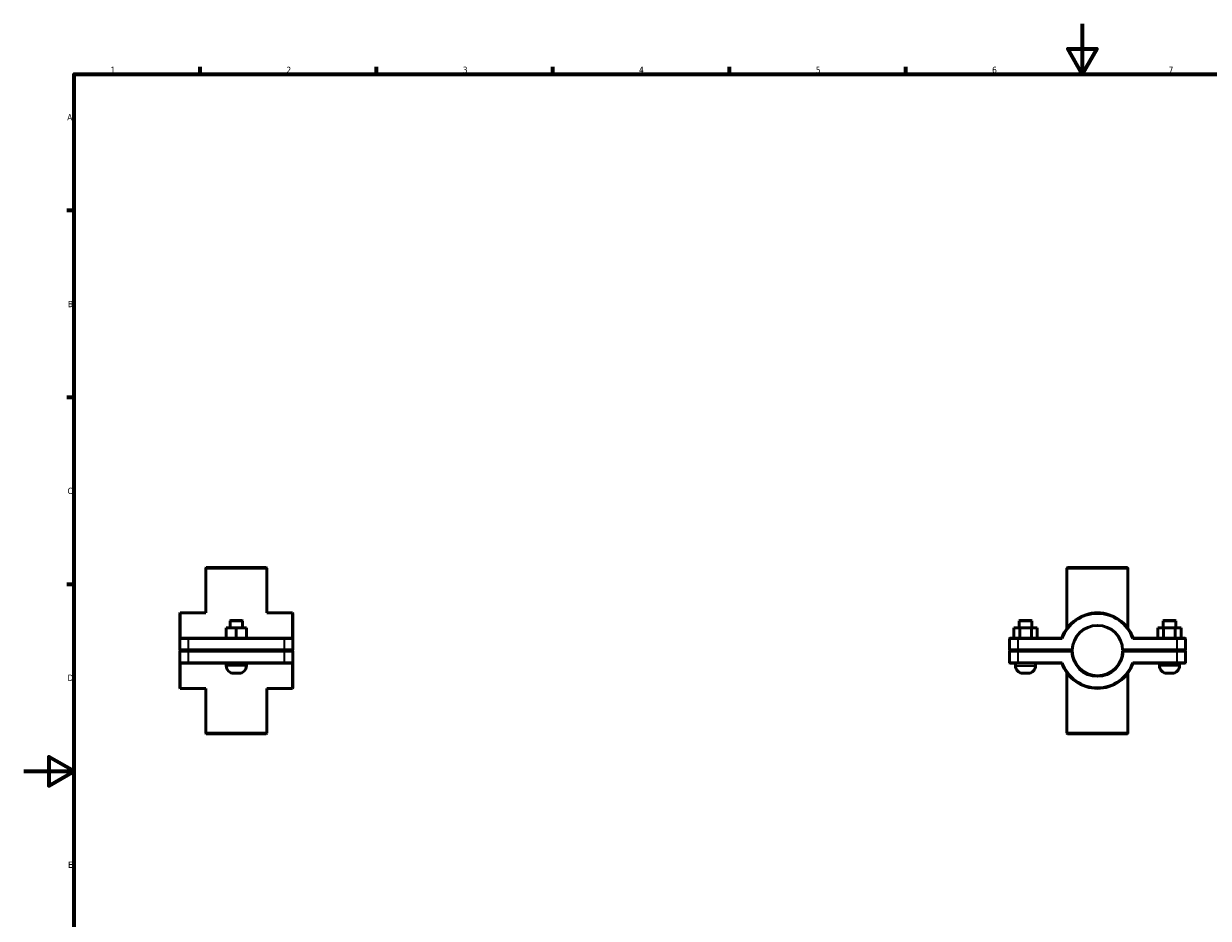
# Model space of a CAD drawing. Header units: millimetres. Extents: x 0 to 902, y -117 to 1184.
# Tile 2 of 4: x 0 to 471, y 239 to 594. Entities that reach past the tile are written whole.
import ezdxf

# ---------------------------------------------------------------- set-up
doc = ezdxf.new("R2010")
doc.units = ezdxf.units.MM
for name, color, linetype, lineweight in [('Border (ISO)', 7, 'Continuous', 70), ('Visible (ISO)', 7, 'Continuous', 50), ('Visible Narrow (ISO)', 7, 'Continuous', 35)]:
    doc.layers.add(name, color=color, linetype=linetype, lineweight=lineweight)
doc.styles.add('Note Text (ISO)', font='tahoma.ttf')

# ---------------------------------------------------------------- blocks, each defined once
blk = doc.blocks.new('Borders Default Border')
at = {"layer": 'Border (ISO)'}
for p, q in [((70.08, 574), (70.08, 576.9)), ((140.17, 574), (140.17, 576.9)), ((210.25, 574), (210.25, 576.9)), ((280.33, 574), (280.33, 576.9)), ((350.42, 574), (350.42, 576.9)), ((20, 519.75), (17.1, 519.75)), ((20, 445.5), (17.1, 445.5)), ((20, 371.25), (17.1, 371.25))]:
    blk.add_line(p, q, dxfattribs=at)
at = {"layer": 'Border (ISO)', "flags": 128}
for points in [[(420.5, 594), (420.5, 574), (414.73, 584), (426.27, 584), (420.5, 574)], [(20, 20), (20, 574), (821, 574), (821, 20), (20, 20)], [(0, 297), (20, 297), (10, 302.77), (10, 291.23), (20, 297)]]:
    blk.add_lwpolyline(points, dxfattribs=at)
at = {"layer": 'Border (ISO)', "color": 232, "true_color": 0xca0064, "char_height": 2.5, "attachment_point": 7, "style": 'Note Text (ISO)'}
for s, insert in [('1', (34.48, 574.4)), ('2', (104.37, 574.4)), ('3', (174.43, 574.35)), ('4', (244.42, 574.4)), ('5', (314.64, 574.35)), ('6', (384.66, 574.35)), ('7', (454.77, 574.4)), ('A', (17.29, 555.62)), ('B', (17.59, 481.37)), ('C', (17.43, 407.08)), ('D', (17.43, 332.88)), ('E', (17.64, 258.63))]:
    blk.add_mtext(s, dxfattribs=dict(at, insert=insert))

msp = doc.modelspace()

# ---------------------------------------------------------------- linework, layer by layer
at = {"layer": 'Visible (ISO)'}
for p, q in [((72.548, 377.927), (72.348, 377.727)), ((96.569, 377.727), (72.348, 377.727)), ((72.348, 359.927), (72.348, 377.727)), ((72.548, 377.927), (96.369, 377.927)), ((96.369, 377.927), (96.569, 377.727)), ((96.569, 359.927), (96.569, 377.727)), ((414.621, 377.927), (414.421, 377.727)), ((438.641, 377.727), (414.421, 377.727)), ((414.421, 353.779), (414.421, 377.727)), ((414.621, 377.927), (438.441, 377.927)), ((438.441, 377.927), (438.641, 377.727)), ((438.641, 353.779), (438.641, 377.727)), ((61.959, 359.727), (62.159, 359.927)), ((61.959, 349.727), (61.959, 359.727)), ((62.159, 359.927), (62.159, 349.927)), ((72.348, 359.927), (62.159, 359.927)), ((106.759, 359.927), (96.569, 359.927)), ((106.759, 349.927), (106.759, 359.927)), ((106.959, 359.727), (106.759, 359.927)), ((106.959, 359.727), (106.959, 349.727)), ((80.446, 349.927), (80.446, 353.927)), ((84.434, 353.927), (80.446, 353.927)), ((82.159, 356.927), (81.959, 356.727)), ((81.959, 356.727), (86.959, 356.727)), ((81.959, 356.727), (81.959, 353.927)), ((86.759, 356.927), (82.159, 356.927)), ((84.434, 349.927), (84.434, 353.927)), ((88.446, 353.927), (84.434, 353.927)), ((86.759, 356.927), (86.959, 356.727)), ((86.959, 356.727), (86.959, 353.927)), ((88.446, 349.927), (88.446, 353.927)), ((88.471, 353.927), (88.446, 353.927)), ((88.471, 349.927), (88.471, 353.927)), ((393.312, 353.927), (395.643, 353.927)), ((393.312, 349.927), (393.312, 353.927)), ((395.631, 356.927), (395.431, 356.727)), ((400.431, 356.727), (395.431, 356.727)), ((395.431, 353.927), (395.431, 356.727)), ((395.631, 356.927), (400.231, 356.927)), ((395.643, 349.927), (395.643, 353.927)), ((395.643, 353.927), (400.262, 353.927)), ((400.231, 356.927), (400.431, 356.727)), ((400.262, 349.927), (400.262, 353.927)), ((400.262, 353.927), (402.55, 353.927)), ((400.431, 353.927), (400.431, 356.727)), ((402.55, 349.927), (402.55, 353.927)), ((452.8, 353.927), (450.512, 353.927)), ((450.512, 349.927), (450.512, 353.927)), ((452.831, 356.927), (452.631, 356.727)), ((452.631, 356.727), (457.631, 356.727)), ((452.631, 356.727), (452.631, 353.927)), ((457.419, 353.927), (452.8, 353.927)), ((452.8, 349.927), (452.8, 353.927)), ((457.431, 356.927), (452.831, 356.927)), ((457.419, 349.927), (457.419, 353.927)), ((459.75, 353.927), (457.419, 353.927)), ((457.431, 356.927), (457.631, 356.727)), ((457.631, 356.727), (457.631, 353.927)), ((459.75, 349.927), (459.75, 353.927)), ((62.159, 349.927), (61.959, 349.727)), ((65.459, 349.727), (61.959, 349.727)), ((61.959, 349.727), (61.959, 345.177)), ((62.159, 349.927), (65.459, 349.927)), ((103.459, 349.927), (65.459, 349.927)), ((65.459, 349.727), (103.459, 349.727)), ((103.459, 349.927), (106.759, 349.927)), ((106.959, 349.727), (103.459, 349.727)), ((106.759, 349.927), (106.959, 349.727)), ((106.959, 345.177), (106.959, 349.727)), ((391.731, 349.927), (391.531, 349.727)), ((395.031, 349.727), (391.531, 349.727)), ((391.531, 349.727), (391.531, 345.177)), ((391.731, 349.927), (395.031, 349.927)), ((412.389, 349.927), (395.031, 349.927)), ((395.031, 349.727), (412.531, 349.727)), ((440.531, 349.727), (458.031, 349.727)), ((458.031, 349.927), (440.673, 349.927)), ((458.031, 349.927), (461.331, 349.927)), ((461.531, 349.727), (458.031, 349.727)), ((461.331, 349.927), (461.531, 349.727)), ((461.531, 345.177), (461.531, 349.727)), ((62.159, 344.977), (61.959, 345.177)), ((61.959, 345.177), (65.459, 345.177)), ((62.159, 344.877), (61.959, 344.677)), ((65.459, 344.677), (61.959, 344.677)), ((61.959, 344.677), (61.959, 340.127)), ((65.459, 344.977), (62.159, 344.977)), ((62.159, 344.877), (65.459, 344.877)), ((103.459, 345.177), (65.459, 345.177)), ((65.459, 344.977), (103.459, 344.977)), ((103.459, 344.877), (65.459, 344.877)), ((65.459, 344.677), (103.459, 344.677)), ((80.459, 344.977), (80.459, 344.877)), ((88.459, 344.977), (88.459, 344.877)), ((103.459, 345.177), (106.959, 345.177)), ((106.759, 344.977), (103.459, 344.977)), ((103.459, 344.877), (106.759, 344.877)), ((106.959, 344.677), (103.459, 344.677)), ((106.759, 344.977), (106.959, 345.177)), ((106.759, 344.877), (106.959, 344.677)), ((106.959, 340.127), (106.959, 344.677)), ((391.731, 344.977), (391.531, 345.177)), ((391.531, 345.177), (395.031, 345.177)), ((391.731, 344.877), (391.531, 344.677)), ((395.031, 344.677), (391.531, 344.677)), ((391.531, 344.677), (391.531, 340.127)), ((395.031, 344.977), (391.731, 344.977)), ((391.731, 344.877), (395.031, 344.877)), ((393.931, 344.877), (393.931, 344.977)), ((416.534, 345.177), (395.031, 345.177)), ((395.031, 344.977), (416.331, 344.977)), ((416.331, 344.877), (395.031, 344.877)), ((395.031, 344.677), (416.334, 344.677)), ((401.931, 344.877), (401.931, 344.977)), ((414.421, 344.877), (414.421, 344.977)), ((416.331, 344.977), (416.534, 345.177)), ((416.433, 344.778), (416.331, 344.877)), ((436.528, 345.177), (436.731, 344.977)), ((458.031, 345.177), (436.528, 345.177)), ((436.731, 344.877), (436.63, 344.778)), ((436.728, 344.677), (458.031, 344.677)), ((436.731, 344.977), (458.031, 344.977)), ((458.031, 344.877), (436.731, 344.877)), ((438.641, 344.877), (438.641, 344.977)), ((451.131, 344.977), (451.131, 344.877)), ((458.031, 345.177), (461.531, 345.177)), ((461.331, 344.977), (458.031, 344.977)), ((458.031, 344.877), (461.331, 344.877)), ((461.531, 344.677), (458.031, 344.677)), ((459.131, 344.977), (459.131, 344.877)), ((461.331, 344.977), (461.531, 345.177)), ((461.331, 344.877), (461.531, 344.677)), ((461.531, 340.127), (461.531, 344.677)), ((61.959, 340.127), (65.459, 340.127)), ((61.959, 330.127), (61.959, 340.127)), ((62.159, 339.927), (61.959, 340.127)), ((62.159, 339.927), (62.159, 329.927)), ((65.459, 339.927), (62.159, 339.927)), ((103.459, 340.127), (65.459, 340.127)), ((65.459, 339.927), (103.459, 339.927)), ((80.459, 339.927), (80.459, 338.927)), ((88.459, 339.927), (88.459, 338.927)), ((103.459, 340.127), (106.959, 340.127)), ((106.759, 339.927), (103.459, 339.927)), ((106.759, 339.927), (106.959, 340.127)), ((106.759, 329.927), (106.759, 339.927)), ((106.959, 340.127), (106.959, 330.127)), ((391.531, 340.127), (395.031, 340.127)), ((391.731, 339.927), (391.531, 340.127)), ((395.031, 339.927), (391.731, 339.927)), ((393.931, 338.927), (393.931, 339.927)), ((412.531, 340.127), (395.031, 340.127)), ((395.031, 339.927), (412.389, 339.927)), ((401.931, 338.927), (401.931, 339.927)), ((458.031, 340.127), (440.531, 340.127)), ((440.673, 339.927), (458.031, 339.927)), ((451.131, 339.927), (451.131, 338.927)), ((458.031, 340.127), (461.531, 340.127)), ((461.331, 339.927), (458.031, 339.927)), ((459.131, 339.927), (459.131, 338.927)), ((461.331, 339.927), (461.531, 340.127)), ((83.459, 335.927), (85.459, 335.927)), ((398.931, 335.927), (396.931, 335.927)), ((414.421, 312.127), (414.421, 336.076)), ((438.641, 312.127), (438.641, 336.076)), ((454.131, 335.927), (456.131, 335.927)), ((61.959, 330.127), (62.159, 329.927)), ((72.348, 329.927), (62.159, 329.927)), ((72.348, 312.127), (72.348, 329.927)), ((106.759, 329.927), (96.569, 329.927)), ((96.569, 312.127), (96.569, 329.927)), ((106.959, 330.127), (106.759, 329.927)), ((72.348, 312.127), (96.569, 312.127)), ((72.548, 311.927), (72.348, 312.127)), ((96.369, 311.927), (72.548, 311.927)), ((96.369, 311.927), (96.569, 312.127)), ((414.421, 312.127), (438.641, 312.127)), ((414.621, 311.927), (414.421, 312.127)), ((438.441, 311.927), (414.621, 311.927)), ((438.441, 311.927), (438.641, 312.127))]:
    msp.add_line(p, q, dxfattribs=at)
for centre, radius, start, end in [((426.531, 344.927), 15, 19.47122, 160.52878), ((426.531, 344.927), 14.8, 18.92464, 161.07536), ((426.531, 344.927), 10, 1.43254, 178.56746), ((426.531, 344.927), 10.2, 181.40445, 358.59555), ((426.531, 344.927), 10, 178.56746, 178.56759), ((426.531, 344.927), 10, 181.43241, 358.56759), ((426.531, 344.927), 10, 1.43241, 1.43254), ((83.459, 338.927), 3, 180, 270), ((85.459, 338.927), 3, 270, 0), ((396.931, 338.927), 3, 180, 270), ((398.931, 338.927), 3, 270, 0), ((426.531, 344.927), 15, 199.47122, 340.52878), ((426.531, 344.927), 14.8, 198.92464, 341.07536), ((454.131, 338.927), 3, 180, 270), ((456.131, 338.927), 3, 270, 0)]:
    msp.add_arc(centre, radius, start, end, dxfattribs=at)
for points, degree in [([(412.531, 349.727), (412.484, 349.794), (412.436, 349.861), (412.389, 349.927)], 3), ([(440.531, 349.727), (440.579, 349.794), (440.626, 349.861), (440.673, 349.927)], 3), ([(415.731, 344.927), (415.731, 344.944), (415.731, 344.961), (415.731, 344.977)], 3), ([(415.731, 344.877), (415.731, 344.894), (415.731, 344.911), (415.731, 344.927)], 3), ([(416.334, 344.677), (416.383, 344.728), (416.433, 344.778)], 2), ([(436.63, 344.778), (436.679, 344.728), (436.728, 344.677)], 2), ([(412.531, 340.127), (412.484, 340.061), (412.436, 339.994), (412.389, 339.927)], 3), ([(440.531, 340.127), (440.579, 340.061), (440.626, 339.994), (440.673, 339.927)], 3)]:
    msp.add_open_spline(points, degree=degree, dxfattribs=at)
for points in [[(78.98, 344.977), (78.98, 344.961), (78.98, 344.944), (78.98, 344.911), (78.98, 344.894), (78.98, 344.877)], [(89.937, 344.877), (89.937, 344.894), (89.937, 344.911), (89.937, 344.944), (89.937, 344.961), (89.937, 344.977)], [(437.331, 344.977), (437.331, 344.961), (437.331, 344.944), (437.331, 344.911), (437.331, 344.894), (437.331, 344.877)]]:
    msp.add_open_spline(points, degree=3, knots=[3.609615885, 3.609615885, 3.609615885, 3.609615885, 3.614621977, 3.614621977, 3.619628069, 3.619628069, 3.619628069, 3.619628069], dxfattribs=at)
for points, weights in [([(416.534, 344.677), (416.484, 344.727), (416.433, 344.778)], [1.01163215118, 1.0087361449, 1.00579763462]), ([(436.63, 344.778), (436.579, 344.727), (436.528, 344.677)], [1.00579763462, 1.0087361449, 1.01163215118])]:
    msp.add_rational_spline(points, weights, degree=2, dxfattribs=at)
at = {"layer": 'Visible Narrow (ISO)'}
for p, q in [((65.459, 349.917), (65.459, 349.737)), ((65.459, 345.405), (65.459, 349.5)), ((103.459, 349.917), (103.459, 349.737)), ((103.459, 349.5), (103.459, 345.405)), ((395.031, 349.917), (395.031, 349.737)), ((395.031, 345.405), (395.031, 349.5)), ((458.031, 349.917), (458.031, 349.737)), ((458.031, 349.5), (458.031, 345.405)), ((65.459, 344.987), (65.459, 345.167)), ((65.459, 344.867), (65.459, 344.687)), ((65.459, 340.355), (65.459, 344.45)), ((103.459, 344.987), (103.459, 345.167)), ((103.459, 344.867), (103.459, 344.687)), ((103.459, 344.45), (103.459, 340.355)), ((395.031, 344.987), (395.031, 345.167)), ((395.031, 344.867), (395.031, 344.687)), ((395.031, 340.355), (395.031, 344.45)), ((458.031, 344.987), (458.031, 345.167)), ((458.031, 344.867), (458.031, 344.687)), ((458.031, 344.45), (458.031, 340.355)), ((65.459, 339.937), (65.459, 340.117)), ((88.409, 338.927), (80.508, 338.927)), ((103.459, 339.937), (103.459, 340.117)), ((393.98, 338.927), (401.882, 338.927)), ((395.031, 339.937), (395.031, 340.117)), ((459.082, 338.927), (451.18, 338.927)), ((458.031, 339.937), (458.031, 340.117))]:
    msp.add_line(p, q, dxfattribs=at)

# ---------------------------------------------------------------- block references
msp.add_blockref('Borders Default Border', (0, 0))

doc.saveas('drawing.dxf')
